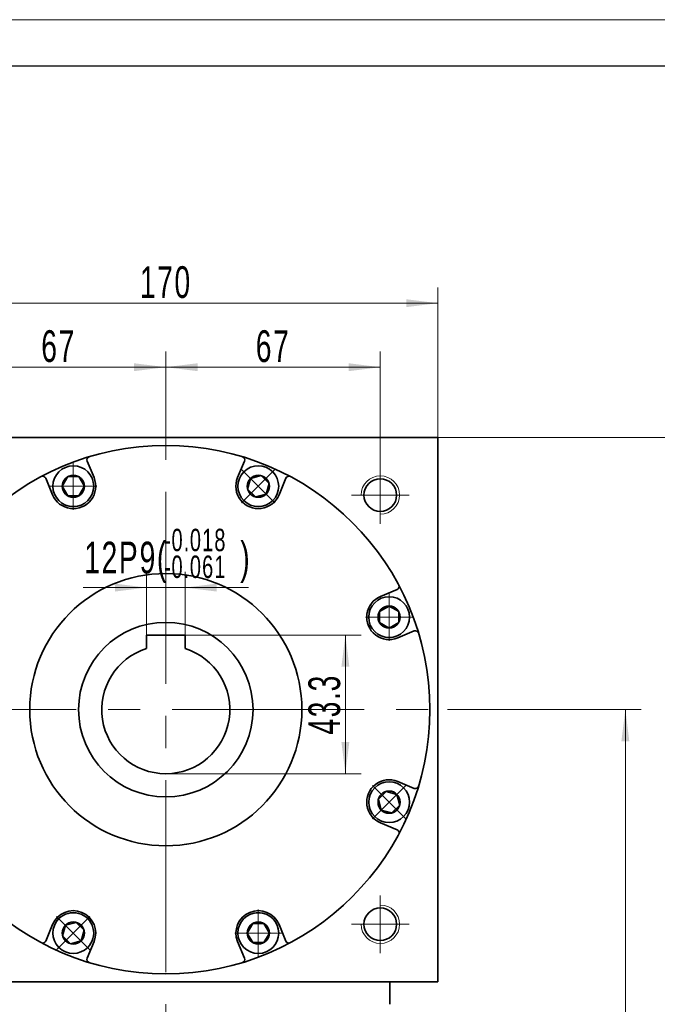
# Model space of a CAD drawing. Header units: millimetres. Extents: x 3611 to 4831, y 145 to 1070.
# Tile 6 of 7: x 4442 to 4641, y 701 to 1008. Entities that reach past the tile are written whole.
import ezdxf

# ---------------------------------------------------------------- set-up
doc = ezdxf.new("R2010")
doc.units = ezdxf.units.MM
doc.header["$LTSCALE"] = 5
doc.set_wipeout_variables(frame=1)
doc.linetypes.add('点画线', pattern=[18, 12, -2, 2, -2])
doc.layers.get('0').update_dxf_attribs({"lineweight": 18})
for name, color, linetype, lineweight in [('中心线层', 1, '点画线', 18), ('图框_外框线', 7, 'Continuous', 18), ('尺寸线层', 3, 'Continuous', 18), ('粗实线层', 7, 'Continuous', 35)]:
    doc.layers.add(name, color=color, linetype=linetype, lineweight=lineweight)
doc.styles.add('标准', font='txt', dxfattribs={"width": 0.667})
doc.dimstyles.new('a4-1-1.5', dxfattribs={"dimtxt": 4.5, "dimasz": 4.5, "dimexe": 2.25, "dimexo": 0, "dimgap": 0.75, "dimtad": 1, "dimdec": 3, "dimdsep": 46, "dimtxsty": '标准', "dimblk": '_CAXARROW', "dimcen": 0, "dimdle": 9, "dimazin": 2, "dimtfac": 0.707107, "dimtdec": 3, "dimtix": 1, "dimtmove": 2, "dimatfit": 3, "dimfxl": 0, "dimfrac": 2, "dimtolj": 1, "dimarcsym": 0})

# ---------------------------------------------------------------- blocks, each defined once
blk = doc.blocks.new('*X10')
at = {"layer": '尺寸线层', "linetype": 'Continuous'}
for points in [[(4402.9, 919.41), (4412.8, 920.65), (4412.8, 918.18)], [(4572.9, 919.41), (4563, 920.65), (4563, 918.18)]]:
    blk.add_hatch(color=0, dxfattribs=at).paths.add_polyline_path(points, flags=0)
at = {"layer": '尺寸线层', "color": 0, "linetype": 'Continuous'}
for p, q in [((4402.9, 877.51), (4402.9, 924.36)), ((4572.9, 877.51), (4572.9, 924.36)), ((4402.9, 919.41), (4572.9, 919.41))]:
    blk.add_line(p, q, dxfattribs=at)
at = {"layer": '尺寸线层', "color": 0, "insert": (4487.9, 925.93), "char_height": 9.9, "width": 26.9708, "attachment_point": 5, "line_spacing_factor": 1.15057, "style": '标准'}
blk.add_mtext('\\T1.1;170', dxfattribs=at)
blk = doc.blocks.new('_CAXARROW')
blk.add_hatch(color=0).paths.add_polyline_path([(0, 0), (-1, 0.125), (-1, -0.125)], flags=0)
blk = doc.blocks.new('*X11')
at = {"layer": '尺寸线层', "linetype": 'Continuous'}
for points in [[(4661.93, 877.51), (4663.17, 867.61), (4660.69, 867.61)], [(4661.93, 542.01), (4663.17, 551.91), (4660.69, 551.91)]]:
    blk.add_hatch(color=0, dxfattribs=at).paths.add_polyline_path(points, flags=0)
at = {"layer": '尺寸线层', "color": 0, "linetype": 'Continuous'}
for p, q in [((4572.9, 877.51), (4666.88, 877.51)), ((4661.93, 877.51), (4661.93, 542.01)), ((4577.9, 542.01), (4666.88, 542.01))]:
    blk.add_line(p, q, dxfattribs=at)
at = {"layer": '尺寸线层', "color": 0, "insert": (4655.41, 709.76), "char_height": 9.9, "width": 48.4389, "attachment_point": 5, "rotation": 90, "line_spacing_factor": 1.15057, "style": '标准'}
blk.add_mtext('\\T1.1;335.5', dxfattribs=at)
blk = doc.blocks.new('*X12')
at = {"layer": '尺寸线层', "linetype": 'Continuous'}
for points in [[(4631.44, 792.51), (4632.68, 782.61), (4630.2, 782.61)], [(4631.44, 542.01), (4632.68, 551.91), (4630.2, 551.91)]]:
    blk.add_hatch(color=0, dxfattribs=at).paths.add_polyline_path(points, flags=0)
at = {"layer": '尺寸线层', "color": 0, "linetype": 'Continuous'}
for p, q in [((4575.9, 792.51), (4636.39, 792.51)), ((4631.44, 792.51), (4631.44, 542.01)), ((4576.9, 542.01), (4636.39, 542.01))]:
    blk.add_line(p, q, dxfattribs=at)
at = {"layer": '尺寸线层', "color": 0, "insert": (4624.92, 667.26), "char_height": 9.9, "width": 48.5856, "attachment_point": 5, "rotation": 90, "line_spacing_factor": 1.15057, "style": '标准'}
blk.add_mtext('\\T1.1;250.5', dxfattribs=at)
blk = doc.blocks.new('*X13')
at = {"layer": '尺寸线层', "linetype": 'Continuous'}
for points in [[(4420.9, 899.43), (4430.8, 900.66), (4430.8, 898.19)], [(4487.9, 899.43), (4478, 900.66), (4478, 898.19)]]:
    blk.add_hatch(color=0, dxfattribs=at).paths.add_polyline_path(points, flags=0)
at = {"layer": '尺寸线层', "color": 0, "linetype": 'Continuous'}
for p, q in [((4420.9, 868.51), (4420.9, 904.38)), ((4487.9, 880.51), (4487.9, 904.38)), ((4420.9, 899.43), (4487.9, 899.43))]:
    blk.add_line(p, q, dxfattribs=at)
at = {"layer": '尺寸线层', "color": 0, "insert": (4454.4, 905.94), "char_height": 9.9, "width": 19.8, "attachment_point": 5, "line_spacing_factor": 1.15057, "style": '标准'}
blk.add_mtext('\\T1.1;67', dxfattribs=at)
blk = doc.blocks.new('*X14')
at = {"layer": '尺寸线层', "linetype": 'Continuous'}
for points in [[(4487.9, 899.43), (4497.8, 900.66), (4497.8, 898.19)], [(4554.9, 899.43), (4545, 900.66), (4545, 898.19)]]:
    blk.add_hatch(color=0, dxfattribs=at).paths.add_polyline_path(points, flags=0)
at = {"layer": '尺寸线层', "color": 0, "linetype": 'Continuous'}
for p, q in [((4487.9, 880.51), (4487.9, 904.38)), ((4554.9, 868.51), (4554.9, 904.38)), ((4487.9, 899.43), (4554.9, 899.43))]:
    blk.add_line(p, q, dxfattribs=at)
at = {"layer": '尺寸线层', "color": 0, "insert": (4521.4, 905.94), "char_height": 9.9, "width": 19.8, "attachment_point": 5, "line_spacing_factor": 1.15057, "style": '标准'}
blk.add_mtext('\\T1.1;67', dxfattribs=at)
blk = doc.blocks.new('*X18')
at = {"layer": '中心线层', "linetype": '点画线', "lineweight": 18}
for p, q in [((0, -7.37), (0, 7.37)), ((-7.37, 0), (7.37, 0))]:
    blk.add_line(p, q, dxfattribs=at)
at = {"layer": '粗实线层'}
for p, q in [((-3.46, 0), (-1.73, 3)), ((-3.46, 0), (-1.73, -3)), ((-1.73, 3), (1.73, 3)), ((3.46, 0), (1.73, 3)), ((3.46, 0), (1.73, 3)), ((3.46, 0), (1.73, -3)), ((-1.73, -3), (1.73, -3))]:
    blk.add_line(p, q, dxfattribs=at)
blk.add_circle((0, 0), 3.46, dxfattribs=at)
for start, end in [(0, 180), (180, 360)]:
    blk.add_arc((0, 0), 6.37, start, end, dxfattribs=at)
blk = doc.blocks.new('*X36')
at = {"layer": '尺寸线层', "linetype": 'Continuous'}
for points in [[(4543.99, 815.81), (4545.23, 805.91), (4542.75, 805.91)], [(4543.99, 772.51), (4545.23, 782.41), (4542.75, 782.41)]]:
    blk.add_hatch(color=0, dxfattribs=at).paths.add_polyline_path(points, flags=0)
at = {"layer": '尺寸线层', "color": 0, "linetype": 'Continuous'}
for p, q in [((4493.9, 815.81), (4548.94, 815.81)), ((4543.99, 815.81), (4543.99, 772.51)), ((4487.9, 772.51), (4548.94, 772.51))]:
    blk.add_line(p, q, dxfattribs=at)
at = {"layer": '尺寸线层', "color": 0, "insert": (4537.47, 794.16), "char_height": 9.9, "width": 38.5486, "attachment_point": 5, "rotation": 90, "line_spacing_factor": 1.15057, "style": '标准'}
blk.add_mtext('\\T1.1;43.3', dxfattribs=at)
blk = doc.blocks.new('*X38')
at = {"layer": '尺寸线层', "color": 0, "char_height": 9.9, "attachment_point": 1, "line_spacing_factor": 1.15057, "style": '标准'}
for s, insert, width in [('\\T1.1;{\\H0.707107x;-0.018}', (4487.4, 848.98), 86.3291), ('\\T1.1;12P9(', (4462.43, 844.95), 203.7171), ('\\T1.1;)', (4511.16, 844.95), 203.7171), ('\\T1.1;{\\H0.707107x;-0.061}', (4487.4, 840.62), 86.3291)]:
    blk.add_mtext(s, dxfattribs=dict(at, insert=insert, width=width))
blk = doc.blocks.new('*X37')
at = {"layer": '尺寸线层', "linetype": 'Continuous'}
for points in [[(4481.9, 830.62), (4472, 829.38), (4472, 831.86)], [(4493.9, 830.62), (4503.8, 829.38), (4503.8, 831.86)]]:
    blk.add_hatch(color=0, dxfattribs=at).paths.add_polyline_path(points, flags=0)
at = {"layer": '尺寸线层', "color": 0, "linetype": 'Continuous'}
for p, q in [((4481.9, 815.81), (4481.9, 835.57)), ((4493.9, 815.81), (4493.9, 835.57)), ((4513.7, 830.62), (4462.1, 830.62))]:
    blk.add_line(p, q, dxfattribs=at)
at = {"layer": '尺寸线层', "color": 0}
blk.add_blockref('*X38', (0, 0), dxfattribs=at)

msp = doc.modelspace()

# ---------------------------------------------------------------- linework, layer by layer
at = {"layer": '中心线层'}
for p, q in [((4487.8977, 530.5314), (4487.8977, 880.5091)), ((4554.8977, 868.5091), (4554.8977, 850.5091)), ((4545.8977, 859.5091), (4563.8977, 859.5091)), ((4399.8977, 792.5091), (4575.8977, 792.5091)), ((4554.8977, 734.5091), (4554.8977, 716.5091)), ((4563.8977, 725.5091), (4545.8977, 725.5091))]:
    msp.add_line(p, q, dxfattribs=at)
at = {"layer": '粗实线层'}
for p, q in [((4402.8977, 877.5091), (4572.8977, 877.5091)), ((4572.8977, 707.5091), (4572.8977, 877.5091)), ((4493.8977, 815.8091), (4481.8977, 815.8091)), ((4481.8977, 815.8091), (4481.8977, 811.5879)), ((4493.8977, 811.5879), (4493.8977, 815.8091)), ((4557.8977, 700.5091), (4557.8977, 707.5091))]:
    msp.add_line(p, q, dxfattribs=at)
msp.add_lwpolyline([(4572.8977, 707.5091), (4402.8977, 707.5091)], dxfattribs=at)
for centre, radius in [((4487.8977, 792.5091), 82.5), ((4554.8977, 859.5091), 5.1), ((4487.8977, 792.5091), 42.5), ((4487.8977, 792.5091), 27.25), ((4554.8977, 725.5091), 5.1)]:
    msp.add_circle(centre, radius, dxfattribs=at)
for centre, radius, start, end in [((4449.4686, 864.3802), 1, 22.499978, 118.133248), ((4526.3268, 864.3802), 1, 61.866752, 157.500022), ((4559.7688, 830.9382), 1, 292.499978, 28.133248), ((4487.8977, 792.5091), 20, 107.457603, 72.542397), ((4559.7688, 754.08), 1, 331.866752, 67.500022), ((4449.4686, 720.638), 1, 241.866752, 337.500022), ((4526.3268, 720.638), 1, 202.499978, 298.133248)]:
    msp.add_arc(centre, radius, start, end, dxfattribs=at)
at = {"layer": '粗实线层', "lineweight": 18}
for centre, start, end in [((4554.8977, 859.5091), 270, 180), ((4554.8977, 725.5091), 180, 90)]:
    msp.add_arc(centre, 6, start, end, dxfattribs=at)

# ---------------------------------------------------------------- dimensions: what is measured, and where the dimension line sits
at = {"layer": '尺寸线层'}
for base, p1, p2, picture, middle in [((4572.8977, 919.4144), (4402.8977, 877.5091), (4572.8977, 877.5091), '*X10', (4487.8977, 925.9319)), ((4487.8977, 899.4255), (4420.8977, 868.5091), (4487.8977, 880.5091), '*X13', (4454.3977, 905.943)), ((4554.8977, 899.4255), (4487.8977, 880.5091), (4554.8977, 868.5091), '*X14', (4521.3977, 905.943))]:
    dim = msp.add_linear_dim(base=base, p1=p1, p2=p2, dimstyle='a4-1-1.5', override={"dimsah": 1, "dimtfill": 1, "dimtzin": 8}, dxfattribs=at)
    dim.commit()
    dim.dimension.update_dxf_attribs({"geometry": picture, "text_midpoint": middle})
for base, p1, p2, picture, middle in [((4661.9301, 542.0091), (4572.8977, 877.5091), (4577.8977, 542.0091), '*X11', (4655.4126, 709.7591)), ((4543.9901, 772.5091), (4493.8977, 815.8091), (4487.8977, 772.5091), '*X36', (4537.4726, 794.1591)), ((4631.4381, 542.0091), (4575.8977, 792.5091), (4576.8977, 542.0091), '*X12', (4624.9206, 667.2591))]:
    dim = msp.add_linear_dim(base=base, p1=p1, p2=p2, angle=270, dimstyle='a4-1-1.5', override={"dimsah": 1, "dimtfill": 1, "dimtzin": 8}, dxfattribs=at)
    dim.commit()
    dim.dimension.update_dxf_attribs({"geometry": picture, "text_midpoint": middle})

# ---------------------------------------------------------------- next in the draw order: wipeouts: each hides what was drawn before it
for points in [[(4465.3701, 862.262), (4465.37, 862.2958), (4465.3697, 862.3296), (4465.3693, 862.3634), (4465.3686, 862.3972), (4465.3678, 862.431), (4465.3668, 862.4648), (4465.3657, 862.4986), (4465.3643, 862.5324), (4465.3628, 862.5662), (4465.3611, 862.6), (4465.3592, 862.6337), (4465.3571, 862.6675), (4465.3549, 862.7012), (4465.3525, 862.735), (4465.3499, 862.7687), (4465.3471, 862.8024), (4465.3441, 862.8361), (4465.341, 862.8697), (4465.3377, 862.9034), (4465.3342, 862.937), (4465.3305, 862.9706), (4465.3266, 863.0042), (4465.3226, 863.0378), (4465.3184, 863.0713), (4465.314, 863.1049), (4465.3094, 863.1384), (4465.3047, 863.1719), (4465.2998, 863.2053), (4465.2947, 863.2387), (4465.2894, 863.2721), (4465.2894, 863.2721), (4465.2349, 863.5666), (4465.1667, 863.8581), (4465.0848, 864.1461), (4464.9895, 864.43), (4464.8809, 864.709), (4464.7593, 864.9827), (4464.625, 865.2503), (4464.4782, 865.5113), (4464.3194, 865.7651), (4464.1487, 866.0111), (4463.9667, 866.2489), (4463.7737, 866.4778), (4463.5702, 866.6974), (4463.3565, 866.9072), (4463.1332, 867.1067), (4462.9008, 867.2955), (4462.6598, 867.4732), (4462.4107, 867.6393), (4462.154, 867.7935), (4461.8904, 867.9355), (4461.6204, 868.0649), (4461.3446, 868.1815), (4461.0636, 868.2849), (4460.778, 868.3751), (4460.4886, 868.4517), (4460.1958, 868.5146), (4459.9005, 868.5637), (4459.6031, 868.5988), (4459.3044, 868.6199), (4459.0051, 868.627), (4459.0051, 868.627), (4458.7057, 868.6199), (4458.407, 868.5988), (4458.1097, 868.5637), (4457.8143, 868.5146), (4457.5216, 868.4517), (4457.2321, 868.3751), (4456.9466, 868.2849), (4456.6656, 868.1815), (4456.3898, 868.0649), (4456.1198, 867.9355), (4455.8561, 867.7935), (4455.5995, 867.6393), (4455.3504, 867.4732), (4455.1093, 867.2955), (4454.8769, 867.1067), (4454.6536, 866.9072), (4454.44, 866.6974), (4454.2364, 866.4778), (4454.0434, 866.2489), (4453.8614, 866.0111), (4453.6908, 865.7651), (4453.5319, 865.5113), (4453.3852, 865.2503), (4453.2508, 864.9827), (4453.1293, 864.709), (4453.0207, 864.43), (4452.9253, 864.1461), (4452.8434, 863.8581), (4452.7752, 863.5666), (4452.7207, 863.2721), (4452.7207, 863.2721), (4452.7155, 863.2387), (4452.7104, 863.2053), (4452.7054, 863.1719), (4452.7007, 863.1384), (4452.6961, 863.1049), (4452.6917, 863.0713), (4452.6875, 863.0378), (4452.6835, 863.0042), (4452.6796, 862.9706), (4452.676, 862.937), (4452.6725, 862.9034), (4452.6692, 862.8697), (4452.666, 862.8361), (4452.6631, 862.8024), (4452.6603, 862.7687), (4452.6577, 862.735), (4452.6552, 862.7012), (4452.653, 862.6675), (4452.6509, 862.6337), (4452.6491, 862.6), (4452.6473, 862.5662), (4452.6458, 862.5324), (4452.6445, 862.4986), (4452.6433, 862.4648), (4452.6423, 862.431), (4452.6415, 862.3972), (4452.6409, 862.3634), (4452.6404, 862.3296), (4452.6402, 862.2958), (4452.6401, 862.262), (4452.6401, 862.262), (4452.6488, 861.9289), (4452.6749, 861.5967), (4452.7184, 861.2663), (4452.7792, 860.9386), (4452.857, 860.6146), (4452.9516, 860.2951), (4453.0628, 859.981), (4453.1904, 859.6731), (4453.3338, 859.3723), (4453.4928, 859.0795), (4453.6669, 858.7954), (4453.8557, 858.5207), (4454.0585, 858.2564), (4454.275, 858.003), (4454.5043, 857.7613), (4454.7461, 857.5319), (4454.9994, 857.3155), (4455.2638, 857.1126), (4455.5384, 856.9239), (4455.8226, 856.7497), (4456.1154, 856.5907), (4456.4162, 856.4473), (4456.7241, 856.3197), (4457.0382, 856.2085), (4457.3577, 856.1139), (4457.6817, 856.0361), (4458.0094, 855.9754), (4458.3397, 855.9319), (4458.672, 855.9057), (4459.0051, 855.897), (4459.0051, 855.897), (4459.3382, 855.9057), (4459.6704, 855.9319), (4460.0008, 855.9754), (4460.3284, 856.0361), (4460.6525, 856.1139), (4460.972, 856.2085), (4461.2861, 856.3197), (4461.594, 856.4473), (4461.8947, 856.5907), (4462.1876, 856.7497), (4462.4717, 856.9239), (4462.7463, 857.1126), (4463.0107, 857.3155), (4463.2641, 857.5319), (4463.5058, 857.7613), (4463.7352, 858.003), (4463.9516, 858.2564), (4464.1545, 858.5207), (4464.3432, 858.7954), (4464.5173, 859.0795), (4464.6763, 859.3723), (4464.8198, 859.6731), (4464.9473, 859.981), (4465.0585, 860.2951), (4465.1532, 860.6146), (4465.231, 860.9386), (4465.2917, 861.2663), (4465.3352, 861.5967), (4465.3613, 861.9289)], [(4521.291, 857.7613), (4521.3149, 857.7852), (4521.3386, 857.8093), (4521.3622, 857.8336), (4521.3856, 857.8579), (4521.409, 857.8824), (4521.4322, 857.907), (4521.4552, 857.9317), (4521.4782, 857.9565), (4521.501, 857.9815), (4521.5236, 858.0066), (4521.5462, 858.0318), (4521.5686, 858.0571), (4521.5909, 858.0826), (4521.613, 858.1081), (4521.635, 858.1338), (4521.6569, 858.1596), (4521.6786, 858.1855), (4521.7002, 858.2116), (4521.7216, 858.2377), (4521.7429, 858.2639), (4521.7641, 858.2903), (4521.7851, 858.3168), (4521.806, 858.3434), (4521.8268, 858.3701), (4521.8474, 858.3969), (4521.8678, 858.4238), (4521.8882, 858.4509), (4521.9083, 858.478), (4521.9284, 858.5052), (4521.9482, 858.5326), (4521.9482, 858.5326), (4522.1179, 858.7793), (4522.2758, 859.0337), (4522.4216, 859.2953), (4522.5549, 859.5634), (4522.6754, 859.8375), (4522.7829, 860.1169), (4522.8772, 860.4011), (4522.958, 860.6895), (4523.0251, 860.9813), (4523.0784, 861.2759), (4523.1178, 861.5727), (4523.1433, 861.8711), (4523.1546, 862.1703), (4523.1519, 862.4697), (4523.1351, 862.7687), (4523.1042, 863.0665), (4523.0594, 863.3626), (4523.0007, 863.6562), (4522.9283, 863.9467), (4522.8422, 864.2335), (4522.7428, 864.516), (4522.6302, 864.7934), (4522.5047, 865.0653), (4522.3666, 865.3309), (4522.2161, 865.5898), (4522.0535, 865.8413), (4521.8794, 866.0848), (4521.694, 866.3199), (4521.4977, 866.5461), (4521.291, 866.7627), (4521.291, 866.7627), (4521.0744, 866.9694), (4520.8482, 867.1657), (4520.6131, 867.3511), (4520.3695, 867.5253), (4520.1181, 867.6878), (4519.8592, 867.8383), (4519.5935, 867.9764), (4519.3217, 868.1019), (4519.0442, 868.2145), (4518.7618, 868.314), (4518.475, 868.4), (4518.1845, 868.4724), (4517.8908, 868.5311), (4517.5948, 868.5759), (4517.297, 868.6068), (4516.998, 868.6236), (4516.6986, 868.6263), (4516.3994, 868.615), (4516.101, 868.5896), (4515.8042, 868.5501), (4515.5096, 868.4968), (4515.2178, 868.4297), (4514.9294, 868.3489), (4514.6452, 868.2546), (4514.3658, 868.1471), (4514.0917, 868.0266), (4513.8235, 867.8933), (4513.562, 867.7475), (4513.3076, 867.5897), (4513.0609, 867.42), (4513.0609, 867.42), (4513.0335, 867.4001), (4513.0063, 867.3801), (4512.9791, 867.3599), (4512.9521, 867.3396), (4512.9252, 867.3191), (4512.8984, 867.2985), (4512.8717, 867.2777), (4512.8451, 867.2569), (4512.8186, 867.2358), (4512.7922, 867.2147), (4512.766, 867.1933), (4512.7398, 867.1719), (4512.7138, 867.1503), (4512.6879, 867.1286), (4512.6621, 867.1067), (4512.6364, 867.0847), (4512.6109, 867.0626), (4512.5854, 867.0403), (4512.5601, 867.0179), (4512.5349, 866.9954), (4512.5098, 866.9727), (4512.4848, 866.9499), (4512.46, 866.9269), (4512.4353, 866.9039), (4512.4107, 866.8807), (4512.3862, 866.8573), (4512.3618, 866.8339), (4512.3376, 866.8103), (4512.3135, 866.7866), (4512.2895, 866.7627), (4512.2895, 866.7627), (4512.0602, 866.521), (4511.8437, 866.2676), (4511.6409, 866.0032), (4511.4521, 865.7286), (4511.278, 865.4445), (4511.119, 865.1516), (4510.9756, 864.8509), (4510.848, 864.543), (4510.7368, 864.2289), (4510.6422, 863.9094), (4510.5644, 863.5853), (4510.5036, 863.2577), (4510.4601, 862.9273), (4510.434, 862.5951), (4510.4253, 862.262), (4510.434, 861.9289), (4510.4601, 861.5967), (4510.5036, 861.2663), (4510.5644, 860.9386), (4510.6422, 860.6146), (4510.7368, 860.2951), (4510.848, 859.981), (4510.9756, 859.6731), (4511.119, 859.3723), (4511.278, 859.0795), (4511.4521, 858.7954), (4511.6409, 858.5207), (4511.8437, 858.2564), (4512.0602, 858.003), (4512.2895, 857.7613), (4512.2895, 857.7613), (4512.5313, 857.5319), (4512.7846, 857.3155), (4513.049, 857.1126), (4513.3236, 856.9239), (4513.6078, 856.7497), (4513.9006, 856.5907), (4514.2014, 856.4473), (4514.5093, 856.3197), (4514.8234, 856.2085), (4515.1429, 856.1139), (4515.4669, 856.0361), (4515.7946, 855.9754), (4516.1249, 855.9319), (4516.4572, 855.9057), (4516.7903, 855.897), (4517.1234, 855.9057), (4517.4556, 855.9319), (4517.786, 855.9754), (4518.1136, 856.0361), (4518.4377, 856.1139), (4518.7572, 856.2085), (4519.0713, 856.3197), (4519.3791, 856.4473), (4519.6799, 856.5907), (4519.9728, 856.7497), (4520.2569, 856.9239), (4520.5315, 857.1126), (4520.7959, 857.3155), (4521.0493, 857.5319)], [(4557.6506, 815.0367), (4557.6844, 815.0368), (4557.7182, 815.037), (4557.752, 815.0375), (4557.7858, 815.0381), (4557.8196, 815.0389), (4557.8534, 815.0399), (4557.8872, 815.0411), (4557.921, 815.0424), (4557.9548, 815.044), (4557.9886, 815.0457), (4558.0223, 815.0475), (4558.0561, 815.0496), (4558.0898, 815.0519), (4558.1235, 815.0543), (4558.1573, 815.0569), (4558.191, 815.0597), (4558.2246, 815.0626), (4558.2583, 815.0658), (4558.292, 815.0691), (4558.3256, 815.0726), (4558.3592, 815.0763), (4558.3928, 815.0801), (4558.4264, 815.0841), (4558.4599, 815.0884), (4558.4935, 815.0927), (4558.527, 815.0973), (4558.5604, 815.1021), (4558.5939, 815.107), (4558.6273, 815.1121), (4558.6607, 815.1174), (4558.6607, 815.1174), (4558.9552, 815.1718), (4559.2467, 815.2401), (4559.5347, 815.3219), (4559.8186, 815.4173), (4560.0976, 815.5259), (4560.3712, 815.6475), (4560.6389, 815.7818), (4560.8999, 815.9285), (4561.1537, 816.0874), (4561.3997, 816.258), (4561.6375, 816.44), (4561.8664, 816.633), (4562.086, 816.8366), (4562.2958, 817.0502), (4562.4953, 817.2735), (4562.6841, 817.5059), (4562.8617, 817.747), (4563.0279, 817.9961), (4563.1821, 818.2527), (4563.324, 818.5164), (4563.4535, 818.7864), (4563.57, 819.0622), (4563.6735, 819.3432), (4563.7637, 819.6287), (4563.8403, 819.9182), (4563.9032, 820.2109), (4563.9523, 820.5063), (4563.9874, 820.8037), (4564.0085, 821.1023), (4564.0156, 821.4017), (4564.0156, 821.4017), (4564.0085, 821.701), (4563.9874, 821.9997), (4563.9523, 822.2971), (4563.9032, 822.5924), (4563.8403, 822.8852), (4563.7637, 823.1747), (4563.6735, 823.4602), (4563.57, 823.7412), (4563.4535, 824.017), (4563.324, 824.287), (4563.1821, 824.5506), (4563.0279, 824.8073), (4562.8617, 825.0564), (4562.6841, 825.2974), (4562.4953, 825.5299), (4562.2958, 825.7531), (4562.086, 825.9668), (4561.8664, 826.1703), (4561.6375, 826.3633), (4561.3997, 826.5453), (4561.1537, 826.716), (4560.8999, 826.8748), (4560.6389, 827.0216), (4560.3712, 827.1559), (4560.0976, 827.2775), (4559.8186, 827.3861), (4559.5347, 827.4814), (4559.2467, 827.5633), (4558.9552, 827.6316), (4558.6607, 827.686), (4558.6607, 827.686), (4558.6273, 827.6913), (4558.5939, 827.6964), (4558.5604, 827.7013), (4558.527, 827.7061), (4558.4935, 827.7106), (4558.4599, 827.715), (4558.4264, 827.7192), (4558.3928, 827.7233), (4558.3592, 827.7271), (4558.3256, 827.7308), (4558.292, 827.7343), (4558.2583, 827.7376), (4558.2246, 827.7407), (4558.191, 827.7437), (4558.1573, 827.7465), (4558.1235, 827.7491), (4558.0898, 827.7515), (4558.0561, 827.7538), (4558.0223, 827.7558), (4557.9886, 827.7577), (4557.9548, 827.7594), (4557.921, 827.7609), (4557.8872, 827.7623), (4557.8534, 827.7635), (4557.8196, 827.7644), (4557.7858, 827.7652), (4557.752, 827.7659), (4557.7182, 827.7663), (4557.6844, 827.7666), (4557.6506, 827.7667), (4557.6506, 827.7667), (4557.3175, 827.758), (4556.9853, 827.7318), (4556.6549, 827.6883), (4556.3272, 827.6276), (4556.0032, 827.5498), (4555.6837, 827.4552), (4555.3696, 827.3439), (4555.0617, 827.2164), (4554.7609, 827.0729), (4554.4681, 826.9139), (4554.1839, 826.7398), (4553.9093, 826.5511), (4553.645, 826.3482), (4553.3916, 826.1318), (4553.1498, 825.9024), (4552.9205, 825.6607), (4552.704, 825.4073), (4552.5012, 825.1429), (4552.3124, 824.8683), (4552.1383, 824.5842), (4551.9793, 824.2913), (4551.8359, 823.9906), (4551.7083, 823.6827), (4551.5971, 823.3686), (4551.5025, 823.0491), (4551.4247, 822.725), (4551.3639, 822.3974), (4551.3204, 822.067), (4551.2943, 821.7348), (4551.2856, 821.4017), (4551.2856, 821.4017), (4551.2943, 821.0686), (4551.3204, 820.7364), (4551.3639, 820.406), (4551.4247, 820.0783), (4551.5025, 819.7543), (4551.5971, 819.4348), (4551.7083, 819.1207), (4551.8359, 818.8128), (4551.9793, 818.512), (4552.1383, 818.2192), (4552.3124, 817.9351), (4552.5012, 817.6604), (4552.704, 817.3961), (4552.9205, 817.1427), (4553.1498, 816.9009), (4553.3916, 816.6716), (4553.645, 816.4551), (4553.9093, 816.2523), (4554.1839, 816.0635), (4554.4681, 815.8894), (4554.7609, 815.7304), (4555.0617, 815.587), (4555.3696, 815.4594), (4555.6837, 815.3482), (4556.0032, 815.2536), (4556.3272, 815.1758), (4556.6549, 815.115), (4556.9853, 815.0716), (4557.3175, 815.0454)], [(4553.1498, 759.1158), (4553.1738, 759.0919), (4553.1979, 759.0682), (4553.2221, 759.0446), (4553.2465, 759.0211), (4553.271, 758.9978), (4553.2956, 758.9746), (4553.3203, 758.9515), (4553.3451, 758.9286), (4553.3701, 758.9058), (4553.3952, 758.8831), (4553.4204, 758.8606), (4553.4457, 758.8382), (4553.4712, 758.8159), (4553.4967, 758.7938), (4553.5224, 758.7718), (4553.5482, 758.7499), (4553.5741, 758.7282), (4553.6001, 758.7066), (4553.6263, 758.6851), (4553.6525, 758.6638), (4553.6789, 758.6427), (4553.7054, 758.6216), (4553.732, 758.6007), (4553.7587, 758.58), (4553.7855, 758.5594), (4553.8124, 758.5389), (4553.8394, 758.5186), (4553.8666, 758.4984), (4553.8938, 758.4784), (4553.9212, 758.4585), (4553.9212, 758.4585), (4554.1679, 758.2888), (4554.4223, 758.1309), (4554.6838, 757.9852), (4554.952, 757.8519), (4555.2261, 757.7313), (4555.5055, 757.6238), (4555.7897, 757.5296), (4556.0781, 757.4488), (4556.3699, 757.3817), (4556.6645, 757.3283), (4556.9613, 757.2889), (4557.2597, 757.2635), (4557.5589, 757.2521), (4557.8583, 757.2549), (4558.1573, 757.2717), (4558.4551, 757.3025), (4558.7511, 757.3474), (4559.0448, 757.4061), (4559.3353, 757.4785), (4559.6221, 757.5645), (4559.9045, 757.6639), (4560.182, 757.7765), (4560.4539, 757.902), (4560.7195, 758.0402), (4560.9784, 758.1907), (4561.2298, 758.3532), (4561.4734, 758.5274), (4561.7085, 758.7128), (4561.9347, 758.9091), (4562.1513, 759.1158), (4562.1513, 759.1158), (4562.358, 759.3324), (4562.5543, 759.5585), (4562.7397, 759.7936), (4562.9138, 760.0372), (4563.0764, 760.2887), (4563.2269, 760.5476), (4563.365, 760.8132), (4563.4905, 761.0851), (4563.6031, 761.3625), (4563.7025, 761.645), (4563.7886, 761.9318), (4563.861, 762.2223), (4563.9197, 762.5159), (4563.9645, 762.812), (4563.9954, 763.1098), (4564.0122, 763.4088), (4564.0149, 763.7082), (4564.0036, 764.0074), (4563.9781, 764.3057), (4563.9387, 764.6026), (4563.8854, 764.8972), (4563.8183, 765.189), (4563.7375, 765.4773), (4563.6432, 765.7615), (4563.5357, 766.041), (4563.4152, 766.3151), (4563.2819, 766.5832), (4563.1361, 766.8448), (4562.9782, 767.0992), (4562.8086, 767.3459), (4562.8086, 767.3459), (4562.7887, 767.3732), (4562.7686, 767.4005), (4562.7485, 767.4276), (4562.7281, 767.4547), (4562.7077, 767.4816), (4562.6871, 767.5084), (4562.6663, 767.5351), (4562.6454, 767.5617), (4562.6244, 767.5882), (4562.6032, 767.6145), (4562.5819, 767.6408), (4562.5605, 767.6669), (4562.5389, 767.6929), (4562.5172, 767.7189), (4562.4953, 767.7447), (4562.4733, 767.7703), (4562.4512, 767.7959), (4562.4289, 767.8213), (4562.4065, 767.8467), (4562.384, 767.8719), (4562.3613, 767.897), (4562.3385, 767.9219), (4562.3155, 767.9468), (4562.2925, 767.9715), (4562.2693, 767.9961), (4562.2459, 768.0206), (4562.2225, 768.0449), (4562.1989, 768.0691), (4562.1752, 768.0932), (4562.1513, 768.1172), (4562.1513, 768.1172), (4561.9096, 768.3466), (4561.6562, 768.563), (4561.3918, 768.7659), (4561.1172, 768.9546), (4560.8331, 769.1287), (4560.5402, 769.2877), (4560.2395, 769.4312), (4559.9316, 769.5587), (4559.6175, 769.67), (4559.298, 769.7646), (4558.9739, 769.8424), (4558.6463, 769.9031), (4558.3159, 769.9466), (4557.9837, 769.9728), (4557.6506, 769.9815), (4557.3175, 769.9728), (4556.9853, 769.9466), (4556.6549, 769.9031), (4556.3272, 769.8424), (4556.0032, 769.7646), (4555.6837, 769.67), (4555.3696, 769.5587), (4555.0617, 769.4312), (4554.7609, 769.2877), (4554.4681, 769.1287), (4554.1839, 768.9546), (4553.9093, 768.7659), (4553.645, 768.563), (4553.3916, 768.3466), (4553.1498, 768.1172), (4553.1498, 768.1172), (4552.9205, 767.8755), (4552.704, 767.6221), (4552.5012, 767.3577), (4552.3124, 767.0831), (4552.1383, 766.799), (4551.9793, 766.5061), (4551.8359, 766.2054), (4551.7083, 765.8975), (4551.5971, 765.5834), (4551.5025, 765.2639), (4551.4247, 764.9398), (4551.3639, 764.6122), (4551.3204, 764.2818), (4551.2943, 763.9496), (4551.2856, 763.6165), (4551.2943, 763.2834), (4551.3204, 762.9512), (4551.3639, 762.6208), (4551.4247, 762.2931), (4551.5025, 761.9691), (4551.5971, 761.6496), (4551.7083, 761.3355), (4551.8359, 761.0276), (4551.9793, 760.7268), (4552.1383, 760.434), (4552.3124, 760.1499), (4552.5012, 759.8752), (4552.704, 759.6109), (4552.9205, 759.3575)], [(4454.5043, 727.2569), (4454.4805, 727.2329), (4454.4568, 727.2088), (4454.4332, 727.1846), (4454.4097, 727.1603), (4454.3864, 727.1358), (4454.3632, 727.1112), (4454.3401, 727.0865), (4454.3172, 727.0616), (4454.2944, 727.0367), (4454.2717, 727.0116), (4454.2492, 726.9864), (4454.2267, 726.961), (4454.2045, 726.9356), (4454.1823, 726.91), (4454.1603, 726.8844), (4454.1385, 726.8586), (4454.1168, 726.8326), (4454.0952, 726.8066), (4454.0737, 726.7805), (4454.0524, 726.7542), (4454.0312, 726.7279), (4454.0102, 726.7014), (4453.9893, 726.6748), (4453.9686, 726.6481), (4453.948, 726.6213), (4453.9275, 726.5943), (4453.9072, 726.5673), (4453.887, 726.5402), (4453.867, 726.5129), (4453.8471, 726.4856), (4453.8471, 726.4856), (4453.6774, 726.2389), (4453.5195, 725.9845), (4453.3738, 725.7229), (4453.2405, 725.4548), (4453.1199, 725.1807), (4453.0124, 724.9012), (4452.9182, 724.617), (4452.8374, 724.3287), (4452.7703, 724.0369), (4452.7169, 723.7423), (4452.6775, 723.4454), (4452.6521, 723.1471), (4452.6407, 722.8479), (4452.6435, 722.5485), (4452.6603, 722.2495), (4452.6911, 721.9517), (4452.7359, 721.6556), (4452.7946, 721.362), (4452.8671, 721.0715), (4452.9531, 720.7847), (4453.0525, 720.5022), (4453.1651, 720.2248), (4453.2906, 719.9529), (4453.4288, 719.6873), (4453.5793, 719.4284), (4453.7418, 719.1769), (4453.916, 718.9333), (4454.1014, 718.6982), (4454.2976, 718.4721), (4454.5043, 718.2554), (4454.5043, 718.2554), (4454.721, 718.0488), (4454.9471, 717.8525), (4455.1822, 717.6671), (4455.4258, 717.4929), (4455.6773, 717.3304), (4455.9361, 717.1799), (4456.2018, 717.0417), (4456.4736, 716.9162), (4456.7511, 716.8036), (4457.0335, 716.7042), (4457.3203, 716.6182), (4457.6109, 716.5457), (4457.9045, 716.4871), (4458.2006, 716.4422), (4458.4984, 716.4114), (4458.7973, 716.3946), (4459.0968, 716.3918), (4459.396, 716.4032), (4459.6943, 716.4286), (4459.9911, 716.468), (4460.2858, 716.5214), (4460.5776, 716.5885), (4460.8659, 716.6693), (4461.1501, 716.7635), (4461.4296, 716.871), (4461.7037, 716.9916), (4461.9718, 717.1249), (4462.2334, 717.2706), (4462.4878, 717.4285), (4462.7345, 717.5982), (4462.7345, 717.5982), (4462.7618, 717.6181), (4462.7891, 717.6381), (4462.8162, 717.6583), (4462.8432, 717.6786), (4462.8702, 717.6991), (4462.897, 717.7197), (4462.9237, 717.7404), (4462.9503, 717.7613), (4462.9767, 717.7823), (4463.0031, 717.8035), (4463.0294, 717.8248), (4463.0555, 717.8463), (4463.0815, 717.8679), (4463.1074, 717.8896), (4463.1332, 717.9114), (4463.1589, 717.9334), (4463.1845, 717.9556), (4463.2099, 717.9779), (4463.2353, 718.0003), (4463.2605, 718.0228), (4463.2855, 718.0455), (4463.3105, 718.0683), (4463.3354, 718.0912), (4463.3601, 718.1143), (4463.3847, 718.1375), (4463.4092, 718.1608), (4463.4335, 718.1843), (4463.4577, 718.2079), (4463.4818, 718.2316), (4463.5058, 718.2554), (4463.5058, 718.2554), (4463.7352, 718.4972), (4463.9516, 718.7506), (4464.1545, 719.0149), (4464.3432, 719.2896), (4464.5173, 719.5737), (4464.6763, 719.8665), (4464.8198, 720.1673), (4464.9473, 720.4752), (4465.0585, 720.7893), (4465.1532, 721.1088), (4465.231, 721.4328), (4465.2917, 721.7605), (4465.3352, 722.0909), (4465.3613, 722.4231), (4465.3701, 722.7562), (4465.3613, 723.0893), (4465.3352, 723.4215), (4465.2917, 723.7519), (4465.231, 724.0795), (4465.1532, 724.4036), (4465.0585, 724.7231), (4464.9473, 725.0372), (4464.8198, 725.3451), (4464.6763, 725.6458), (4464.5173, 725.9387), (4464.3432, 726.2228), (4464.1545, 726.4974), (4463.9516, 726.7618), (4463.7352, 727.0152), (4463.5058, 727.2569), (4463.5058, 727.2569), (4463.2641, 727.4863), (4463.0107, 727.7027), (4462.7463, 727.9056), (4462.4717, 728.0943), (4462.1876, 728.2684), (4461.8947, 728.4274), (4461.594, 728.5709), (4461.2861, 728.6984), (4460.972, 728.8097), (4460.6525, 728.9043), (4460.3284, 728.9821), (4460.0008, 729.0428), (4459.6704, 729.0863), (4459.3382, 729.1125), (4459.0051, 729.1212), (4458.672, 729.1125), (4458.3397, 729.0863), (4458.0094, 729.0428), (4457.6817, 728.9821), (4457.3577, 728.9043), (4457.0382, 728.8097), (4456.7241, 728.6984), (4456.4162, 728.5709), (4456.1154, 728.4274), (4455.8226, 728.2684), (4455.5384, 728.0943), (4455.2638, 727.9056), (4454.9994, 727.7027), (4454.7461, 727.4863)], [(4510.4253, 722.7562), (4510.4254, 722.7224), (4510.4256, 722.6886), (4510.4261, 722.6547), (4510.4267, 722.6209), (4510.4275, 722.5871), (4510.4285, 722.5533), (4510.4297, 722.5195), (4510.431, 722.4857), (4510.4325, 722.452), (4510.4343, 722.4182), (4510.4361, 722.3844), (4510.4382, 722.3507), (4510.4404, 722.3169), (4510.4429, 722.2832), (4510.4455, 722.2495), (4510.4483, 722.2158), (4510.4512, 722.1821), (4510.4544, 722.1484), (4510.4577, 722.1148), (4510.4612, 722.0812), (4510.4648, 722.0475), (4510.4687, 722.014), (4510.4727, 721.9804), (4510.4769, 721.9468), (4510.4813, 721.9133), (4510.4859, 721.8798), (4510.4906, 721.8463), (4510.4956, 721.8129), (4510.5007, 721.7794), (4510.5059, 721.746), (4510.5059, 721.746), (4510.5604, 721.4516), (4510.6286, 721.16), (4510.7105, 720.872), (4510.8059, 720.5882), (4510.9145, 720.3091), (4511.036, 720.0355), (4511.1704, 719.7679), (4511.3171, 719.5069), (4511.476, 719.2531), (4511.6466, 719.007), (4511.8286, 718.7693), (4512.0216, 718.5404), (4512.2252, 718.3207), (4512.4388, 718.111), (4512.6621, 717.9114), (4512.8945, 717.7227), (4513.1355, 717.545), (4513.3847, 717.3789), (4513.6413, 717.2247), (4513.905, 717.0827), (4514.175, 716.9533), (4514.4508, 716.8367), (4514.7318, 716.7332), (4515.0173, 716.6431), (4515.3068, 716.5665), (4515.5995, 716.5036), (4515.8949, 716.4545), (4516.1922, 716.4193), (4516.4909, 716.3982), (4516.7903, 716.3912), (4516.7903, 716.3912), (4517.0896, 716.3982), (4517.3883, 716.4193), (4517.6857, 716.4545), (4517.981, 716.5036), (4518.2738, 716.5665), (4518.5632, 716.6431), (4518.8488, 716.7332), (4519.1298, 716.8367), (4519.4056, 716.9533), (4519.6756, 717.0827), (4519.9392, 717.2247), (4520.1959, 717.3789), (4520.445, 717.545), (4520.686, 717.7227), (4520.9184, 717.9114), (4521.1417, 718.111), (4521.3554, 718.3207), (4521.5589, 718.5404), (4521.7519, 718.7693), (4521.9339, 719.007), (4522.1046, 719.2531), (4522.2634, 719.5069), (4522.4102, 719.7679), (4522.5445, 720.0355), (4522.6661, 720.3091), (4522.7747, 720.5882), (4522.87, 720.872), (4522.9519, 721.16), (4523.0201, 721.4516), (4523.0746, 721.746), (4523.0746, 721.746), (4523.0799, 721.7794), (4523.085, 721.8129), (4523.0899, 721.8463), (4523.0946, 721.8798), (4523.0992, 721.9133), (4523.1036, 721.9468), (4523.1078, 721.9804), (4523.1118, 722.014), (4523.1157, 722.0475), (4523.1194, 722.0812), (4523.1229, 722.1148), (4523.1262, 722.1484), (4523.1293, 722.1821), (4523.1323, 722.2158), (4523.1351, 722.2495), (4523.1377, 722.2832), (4523.1401, 722.3169), (4523.1423, 722.3507), (4523.1444, 722.3844), (4523.1463, 722.4182), (4523.148, 722.452), (4523.1495, 722.4857), (4523.1509, 722.5195), (4523.152, 722.5533), (4523.153, 722.5871), (4523.1538, 722.6209), (4523.1545, 722.6547), (4523.1549, 722.6886), (4523.1552, 722.7224), (4523.1553, 722.7562), (4523.1553, 722.7562), (4523.1465, 723.0893), (4523.1204, 723.4215), (4523.0769, 723.7519), (4523.0162, 724.0795), (4522.9384, 724.4036), (4522.8437, 724.7231), (4522.7325, 725.0372), (4522.605, 725.3451), (4522.4615, 725.6458), (4522.3025, 725.9387), (4522.1284, 726.2228), (4521.9397, 726.4974), (4521.7368, 726.7618), (4521.5204, 727.0152), (4521.291, 727.2569), (4521.0493, 727.4863), (4520.7959, 727.7027), (4520.5315, 727.9056), (4520.2569, 728.0943), (4519.9728, 728.2684), (4519.6799, 728.4274), (4519.3791, 728.5709), (4519.0713, 728.6984), (4518.7572, 728.8097), (4518.4377, 728.9043), (4518.1136, 728.9821), (4517.786, 729.0428), (4517.4556, 729.0863), (4517.1234, 729.1125), (4516.7903, 729.1212), (4516.7903, 729.1212), (4516.4572, 729.1125), (4516.1249, 729.0863), (4515.7946, 729.0428), (4515.4669, 728.9821), (4515.1429, 728.9043), (4514.8234, 728.8097), (4514.5093, 728.6984), (4514.2014, 728.5709), (4513.9006, 728.4274), (4513.6078, 728.2684), (4513.3236, 728.0943), (4513.049, 727.9056), (4512.7846, 727.7027), (4512.5313, 727.4863), (4512.2895, 727.2569), (4512.0602, 727.0152), (4511.8437, 726.7618), (4511.6409, 726.4974), (4511.4521, 726.2228), (4511.278, 725.9387), (4511.119, 725.6458), (4510.9756, 725.3451), (4510.848, 725.0372), (4510.7368, 724.7231), (4510.6422, 724.4036), (4510.5644, 724.0795), (4510.5036, 723.7519), (4510.4601, 723.4215), (4510.434, 723.0893)]]:
    msp.add_wipeout(points).dxf.layer = '粗实线层'

# ---------------------------------------------------------------- next in the draw order: linework, layer by layer
at = {"layer": '图框_外框线', "color": 3}
msp.add_lwpolyline([(3611.1684, 145.3933), (4830.9123, 145.3933), (4830.9123, 1007.9265), (3611.1684, 1007.9265)], close=True, dxfattribs=at)
at = {"layer": '图框_外框线', "color": 3, "lineweight": 25}
msp.add_lwpolyline([(3683.7722, 159.9141), (4816.3915, 159.9141), (4816.3915, 993.4057), (3683.7722, 993.4057)], close=True, dxfattribs=at)
at = {"layer": '粗实线层'}
for p, q in [((4465.4722, 864.9408), (4463.3267, 870.1204)), ((4510.3231, 864.9408), (4512.4686, 870.1204)), ((4452.5379, 859.5832), (4450.3924, 864.7629)), ((4523.2574, 859.5832), (4525.4029, 864.7629)), ((4554.9718, 827.8688), (4560.1514, 830.0143)), ((4560.3294, 814.9345), (4565.509, 817.08)), ((4560.3294, 770.0836), (4565.509, 767.9382)), ((4554.9718, 757.1493), (4560.1514, 755.0038)), ((4452.5379, 725.435), (4450.3924, 720.2553)), ((4523.2574, 725.435), (4525.4029, 720.2553)), ((4465.4722, 720.0774), (4463.3267, 714.8977)), ((4510.3231, 720.0774), (4512.4686, 714.8977))]:
    msp.add_line(p, q, dxfattribs=at)
for centre, radius, start, end in [((4464.2506, 870.5031), 1, 106.866752, 202.500022), ((4511.5447, 870.5031), 1, 337.499978, 73.133248), ((4459.0051, 862.262), 7, 202.5, 22.5), ((4516.7903, 862.262), 7, 157.5, 337.5), ((4557.6506, 821.4017), 7, 112.5, 292.5), ((4565.8917, 816.1561), 1, 16.866752, 112.500022), ((4557.6506, 763.6165), 7, 67.5, 247.5), ((4565.8917, 768.862), 1, 247.499978, 343.133248), ((4459.0051, 722.7562), 7, 337.5, 157.5), ((4516.7903, 722.7562), 7, 22.5, 202.5), ((4464.2506, 714.5151), 1, 157.499978, 253.133248), ((4511.5447, 714.5151), 1, 286.866752, 22.500022)]:
    msp.add_arc(centre, radius, start, end, dxfattribs=at)

# ---------------------------------------------------------------- next in the draw order: block references
for p, rotation in [((4516.7903, 862.262), 315.0000000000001), ((4557.6506, 821.4017), 270), ((4557.6506, 763.6165), 225.0000000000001), ((4459.0051, 722.7562), 135.0000000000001), ((4516.7903, 722.7562), 180)]:
    msp.add_blockref('*X18', p, dxfattribs=dict(at, rotation=rotation))
msp.add_blockref('*X18', (4459.0051, 862.262), dxfattribs=at)

# ---------------------------------------------------------------- next in the draw order: dimensions: what is measured, and where the dimension line sits
at = {"layer": '尺寸线层'}
dim = msp.add_linear_dim(base=(4481.8977, 830.6199), p1=(4493.8977, 815.8091), p2=(4481.8977, 815.8091), text='\\A1;12P9({\\H0.707107x;\\S-0.018^ -0.061;})', dimstyle='a4-1-1.5', override={"dimsah": 1, "dimtfill": 1, "dimtolj": 0, "dimtzin": 8}, dxfattribs=at)
dim.commit()
dim.dimension.update_dxf_attribs({"geometry": '*X37', "text_midpoint": (4487.8977, 841.2435)})

doc.saveas('drawing.dxf')
